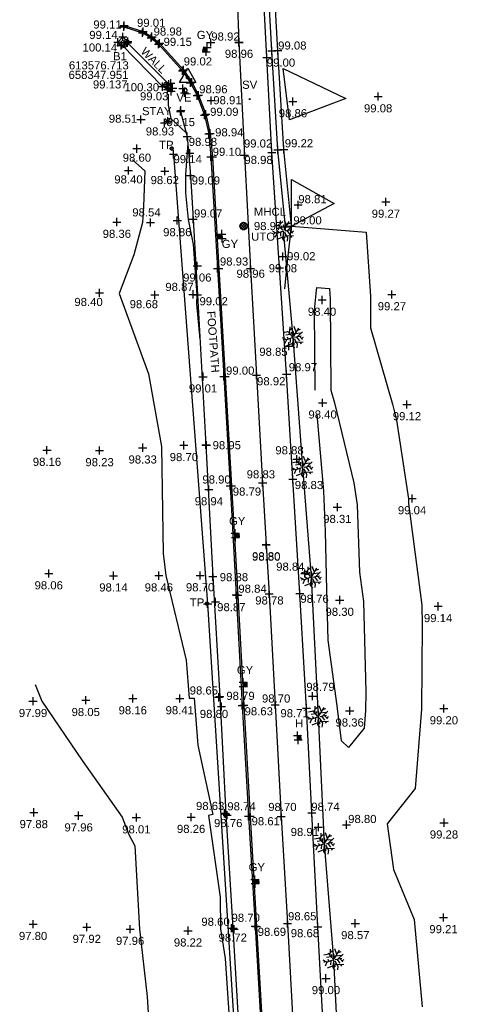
# Model space of a CAD drawing. Header units: metres. Extents: x 610185 to 614128, y 655663 to 660921.
# Tile 90 of 94: x 613561 to 613602, y 658262 to 658353. Entities that reach past the tile are written whole.
import ezdxf
from ezdxf.enums import TextEntityAlignment as Align

# ---------------------------------------------------------------- set-up
doc = ezdxf.new("R2010")
doc.units = ezdxf.units.M
doc.header["$MEASUREMENT"] = 0
doc.linetypes.add('CENTER', pattern=[50.8, 31.75, -6.35, 6.35, -6.35])
doc.linetypes.add('DASHED', pattern=[19.05, 12.7, -6.35])
for name, color, linetype in [('3D_FENCE_ELEVATION', 7, 'Continuous'), ('3D_FENCE_LINE', 7, 'FENCELINE1'), ('3D_FENCE_SYMBOL', 7, 'Continuous'), ('3D_WALL_ELEVATION', 7, 'Continuous'), ('3D_WALL_LINE', 7, 'Continuous'), ('3D_WALL_SYMBOL', 7, 'Continuous'), ('CONTOUR_ELEVATION', 56, 'Continuous'), ('CONTOUR_MNR', 53, 'Continuous'), ('CONTOUR_SYMBOL', 56, 'Continuous'), ('CONTROL_ID', 1, 'Continuous'), ('CONTROL_SYMBOL', 1, 'Continuous'), ('CONTROL_XYZ', 1, 'Continuous'), ('DETAIL_DES', 250, 'Continuous'), ('GULLY_CODE', 132, 'Continuous'), ('GULLY_SYMBOL', 132, 'Continuous'), ('HEDGE_LINE', 93, 'Continuous'), ('HEDGE_SYMBOL', 93, 'Continuous'), ('HELP_POINT', 250, 'Continuous'), ('HYDRANT_CODE', 142, 'Continuous'), ('HYDRANT_SYMBOL', 142, 'Continuous'), ('KERB_BOTTOM_ELEVATION', 7, 'Continuous'), ('KERB_BOTTOM_LINE', 7, 'Continuous'), ('KERB_BOTTOM_SYMBOL', 7, 'Continuous'), ('KERB_TOP_ELEVATION', 252, 'Continuous'), ('KERB_TOP_LINE', 252, 'Continuous'), ('KERB_TOP_SYMBOL', 252, 'Continuous'), ('MANHOLE_CIRCULAR_CODE', 151, 'Continuous'), ('MANHOLE_CIRCULAR_ELEVATION', 151, 'Continuous'), ('MANHOLE_CIRCULAR_SYMBOL', 151, 'Continuous'), ('METAL_SPOTHEIGHT_ELEVATION', 250, 'Continuous'), ('METAL_SPOTHEIGHT_SYMBOL', 250, 'Continuous'), ('OVERHEAD_WIRE_LINE', 20, 'OVERHEADWIRE'), ('OVERHEAD_WIRE_SYMBOL', 20, 'CENTER'), ('ROAD_ELEVATION', 7, 'Continuous'), ('ROAD_LINE', 7, 'Continuous'), ('ROAD_SYMBOL', 7, 'Continuous'), ('STAY_CODE', 251, 'Continuous'), ('STAY_SYMBOL', 251, 'Continuous'), ('STOP_VALVE_CODE', 142, 'Continuous'), ('STOP_VALVE_SYMBOL', 142, 'Continuous'), ('TELEGRAPH_POLE_CODE', 252, 'Continuous'), ('TELEGRAPH_POLE_SYMBOL', 252, 'Continuous'), ('TEXTS', 7, 'Continuous'), ('TOP_OF_WALL_ELEVATION', 211, 'Continuous'), ('VALVE_CODE', 142, 'Continuous'), ('VALVE_SYMBOL', 142, 'Continuous'), ('WALL_TOP_SYMBOL', 211, 'Continuous'), ('WHITE_LINE_DASHED_ELEVATION', 254, 'Continuous'), ('WHITE_LINE_DASHED_LINE', 254, 'DASHED'), ('WHITE_LINE_DASHED_SYMBOL', 254, 'Continuous'), ('WHITE_LINE_SOLID_ELEVATION', 254, 'Continuous'), ('WHITE_LINE_SOLID_LINE', 254, 'Continuous'), ('WHITE_LINE_SOLID_SYMBOL', 254, 'Continuous')]:
    doc.layers.add(name, color=color, linetype=linetype)
doc.styles.add('REGULAR', font='swissl.ttf')
doc.linetypes.add('FENCELINE1', pattern='A,6.35,-2.54,[133,ltypeshp.shx,S=2.54,R=0,X=-2.54,Y=0],-2.54,25.4', length=36.83)
doc.linetypes.add('OVERHEADWIRE', pattern='A,17,-1.387305,["OHW",REGULAR,S=1,R=0,X=0,Y=-0.5],-4.612695,17', length=40)

# ---------------------------------------------------------------- blocks, each defined once
blk = doc.blocks.new('S061')
at = {"color": 0, "linetype": 'Continuous'}
for p, q in [((-0.5, 0), (0.5, 0)), ((0, -0.5), (0, 0.5))]:
    blk.add_line(p, q, dxfattribs=at)
blk = doc.blocks.new('092')
at = {"color": 0, "linetype": 'Continuous'}
for p, q in [((-0.17, 0.18), (-0.15, 0.48)), ((0.14, 0.24), (0.04, 0.5)), ((-0.23, 0.25), (-0.46, 0.21)), ((-0.13, 0.13), (-0.34, 0.1)), ((-0.2, -0.08), (-0.28, 0.01)), ((-0.04, 0.03), (-0.26, 0.29)), ((-0.16, 0.35), (-0.04, 0.44)), ((-0.1, 0.1), (-0.09, 0.24)), ((0.05, 0.08), (-0.01, 0.28)), ((0.03, 0.05), (0.26, 0.43)), ((0.06, 0), (0.37, 0.07)), ((0.1, 0.17), (0.33, 0.2)), ((0.14, 0.02), (0.28, -0.16)), ((0.2, 0.33), (0.34, 0.37)), ((0.2, 0.04), (0.43, 0.25)), ((0.28, 0.05), (0.42, -0.1)), ((0.37, -0.05), (0.47, 0.01)), ((-0.32, -0.12), (-0.5, -0.03)), ((-0.4, -0.08), (-0.46, -0.13)), ((-0.32, -0.12), (-0.4, -0.3)), ((-0.05, -0.02), (-0.32, -0.12)), ((-0.04, -0.29), (-0.31, -0.4)), ((-0.14, -0.06), (-0.15, -0.24)), ((-0.01, -0.06), (-0.05, -0.36)), ((-0.05, -0.36), (0.05, -0.5)), ((-0.03, -0.21), (0.06, -0.33)), ((0.04, -0.05), (0.18, -0.3)), ((0.09, -0.14), (0.08, -0.25)), ((0.14, -0.23), (0.46, -0.21)), ((0.18, -0.3), (0.16, -0.48)), ((0.31, -0.22), (0.36, -0.3))]:
    blk.add_line(p, q, dxfattribs=at)
blk = doc.blocks.new('023')
at = {"color": 0}
for p, q in [((-0.5, -0.5), (-0.5, 0.5)), ((-0.5, 0.5), (0.5, 0.5)), ((-0.5, 0.3), (0.5, 0.3)), ((-0.5, 0.1), (0.5, 0.1)), ((0.5, 0.5), (0.5, -0.5)), ((-0.5, -0.1), (0.5, -0.1)), ((-0.5, -0.3), (0.5, -0.3)), ((0.5, -0.5), (-0.5, -0.5))]:
    blk.add_line(p, q, dxfattribs=at)
blk = doc.blocks.new('S028')
at = {"color": 0, "linetype": 'Continuous'}
for p, q in [((-0.5, 0), (-0.48, 0.13)), ((-0.48, -0.13), (-0.5, 0)), ((-0.48, 0.13), (-0.43, 0.25)), ((-0.43, 0.25), (-0.35, 0.35)), ((-0.35, 0.35), (-0.25, 0.43)), ((-0.25, 0.43), (-0.13, 0.48)), ((-0.13, 0.48), (0, 0.5)), ((0, 0.5), (0.13, 0.48)), ((0.13, 0.48), (0.25, 0.43)), ((0.25, 0.43), (0.35, 0.35)), ((0.35, 0.35), (0.43, 0.25)), ((0.43, 0.25), (0.48, 0.13)), ((0.48, 0.13), (0.5, 0)), ((0.5, 0), (0.48, -0.13)), ((-0.43, -0.25), (-0.48, -0.13)), ((-0.35, -0.35), (-0.43, -0.25)), ((-0.25, -0.43), (-0.35, -0.35)), ((-0.13, -0.48), (-0.25, -0.43)), ((0, -0.5), (-0.13, -0.48)), ((0.13, -0.48), (0, -0.5)), ((0.25, -0.43), (0.13, -0.48)), ((0.35, -0.35), (0.25, -0.43)), ((0.43, -0.25), (0.35, -0.35)), ((0.48, -0.13), (0.43, -0.25))]:
    blk.add_line(p, q, dxfattribs=at)
blk = doc.blocks.new('093')
at = {"color": 0}
for p, q in [((-0.5, 0), (0, 0.5)), ((-0.5, 0), (-0.48, 0.13)), ((-0.48, -0.13), (-0.5, 0)), ((0, -0.5), (-0.5, 0)), ((-0.48, 0.13), (-0.43, 0.25)), ((-0.43, 0.25), (-0.35, 0.35)), ((0.26, 0.42), (-0.42, -0.26)), ((-0.42, 0.25), (0.26, -0.42)), ((-0.35, 0.35), (-0.25, 0.43)), ((0.42, -0.26), (-0.26, 0.42)), ((-0.26, -0.42), (0.43, 0.25)), ((-0.25, 0.43), (-0.13, 0.48)), ((-0.13, 0.48), (0, 0.5)), ((0, 0.5), (0.13, 0.48)), ((0, 0.5), (0.5, 0)), ((0.5, 0), (0, -0.5)), ((0.13, 0.48), (0.25, 0.43)), ((0.25, 0.43), (0.35, 0.35)), ((0.35, 0.35), (0.43, 0.25)), ((0.43, 0.25), (0.48, 0.13)), ((0.48, 0.13), (0.5, 0)), ((0.5, 0), (0.48, -0.13)), ((-0.43, -0.25), (-0.48, -0.13)), ((-0.35, -0.35), (-0.43, -0.25)), ((-0.25, -0.43), (-0.35, -0.35)), ((-0.13, -0.48), (-0.25, -0.43)), ((0, -0.5), (-0.13, -0.48)), ((0.13, -0.48), (0, -0.5)), ((0.25, -0.43), (0.13, -0.48)), ((0.35, -0.35), (0.25, -0.43)), ((0.43, -0.25), (0.35, -0.35)), ((0.48, -0.13), (0.43, -0.25))]:
    blk.add_line(p, q, dxfattribs=at)
blk = doc.blocks.new('068')
at = {"color": 0}
for p, q in [((-0.5, -0.5), (-0.5, 0.5)), ((-0.5, 0.5), (0.5, 0.5)), ((-0.5, -0.5), (0.5, 0.5)), ((0.5, -0.5), (-0.5, 0.5)), ((-0.45, -0.4), (-0.45, 0.4)), ((-0.45, 0.4), (-0.05, 0)), ((-0.05, 0), (-0.45, -0.4)), ((-0.4, -0.3), (-0.4, 0.3)), ((-0.4, 0.3), (-0.1, 0)), ((-0.1, 0), (-0.4, -0.3)), ((-0.35, -0.2), (-0.35, 0.2)), ((-0.35, 0.2), (-0.15, 0)), ((-0.15, 0), (-0.35, -0.2)), ((-0.3, -0.1), (-0.3, 0.1)), ((-0.3, 0.1), (-0.2, 0)), ((-0.2, 0), (-0.3, -0.1)), ((-0.26, -0.02), (-0.26, 0.02)), ((-0.26, 0.02), (-0.24, 0)), ((-0.24, 0), (-0.26, -0.02)), ((0.45, 0.4), (0.05, 0)), ((0.05, 0), (0.45, -0.4)), ((0.4, 0.3), (0.1, 0)), ((0.1, 0), (0.4, -0.3)), ((0.35, 0.2), (0.15, 0)), ((0.15, 0), (0.35, -0.2)), ((0.3, 0.1), (0.2, 0)), ((0.2, 0), (0.3, -0.1)), ((0.26, 0.02), (0.24, 0)), ((0.24, 0), (0.26, -0.02)), ((0.26, -0.02), (0.26, 0.02)), ((0.3, -0.1), (0.3, 0.1)), ((0.35, -0.2), (0.35, 0.2)), ((0.4, -0.3), (0.4, 0.3)), ((0.45, -0.4), (0.45, 0.4)), ((0.5, 0.5), (0.5, -0.5)), ((0.5, -0.5), (-0.5, -0.5))]:
    blk.add_line(p, q, dxfattribs=at)
blk = doc.blocks.new('S049')
at = {"color": 0}
for p, q in [((-0.5, 0), (-0.25, 0.43)), ((-0.25, -0.43), (-0.5, 0)), ((-0.3, 0), (-0.29, 0.08)), ((-0.29, -0.08), (-0.3, 0)), ((-0.29, 0.08), (-0.26, 0.15)), ((-0.26, 0.15), (-0.2, 0.22)), ((-0.25, 0.43), (0.25, 0.43)), ((-0.2, 0.22), (-0.15, 0.26)), ((-0.15, 0.26), (-0.08, 0.29)), ((0, 0.15), (-0.15, 0)), ((-0.15, 0), (-0.13, 0.08)), ((-0.13, -0.08), (-0.15, 0)), ((-0.15, 0), (0, -0.15)), ((-0.15, 0), (0.15, 0)), ((-0.13, 0.08), (-0.08, 0.13)), ((0.08, 0.13), (-0.13, -0.08)), ((-0.13, 0.08), (0.08, -0.13)), ((-0.08, 0.29), (0, 0.3)), ((-0.08, 0.13), (0, 0.15)), ((0.13, -0.08), (-0.08, 0.13)), ((-0.08, -0.13), (0.13, 0.08)), ((0, 0.3), (0.08, 0.29)), ((0, 0.15), (0.08, 0.13)), ((0, -0.15), (0, 0.15)), ((0.15, 0), (0, 0.15)), ((0, -0.15), (0.15, 0)), ((0.08, 0.29), (0.15, 0.26)), ((0.08, 0.13), (0.13, 0.08)), ((0.13, 0.08), (0.15, 0)), ((0.15, 0), (0.13, -0.08)), ((0.15, 0.26), (0.2, 0.22)), ((0.2, 0.22), (0.26, 0.15)), ((0.25, 0.43), (0.5, 0)), ((0.5, 0), (0.25, -0.43)), ((0.26, 0.15), (0.29, 0.08)), ((0.29, 0.08), (0.3, 0)), ((0.3, 0), (0.29, -0.08)), ((-0.26, -0.15), (-0.29, -0.08)), ((-0.2, -0.22), (-0.26, -0.15)), ((0.25, -0.43), (-0.25, -0.43)), ((-0.15, -0.26), (-0.2, -0.22)), ((-0.08, -0.29), (-0.15, -0.26)), ((-0.08, -0.13), (-0.13, -0.08)), ((0, -0.15), (-0.08, -0.13)), ((0, -0.3), (-0.08, -0.29)), ((0.08, -0.13), (0, -0.15)), ((0.08, -0.29), (0, -0.3)), ((0.13, -0.08), (0.08, -0.13)), ((0.15, -0.26), (0.08, -0.29)), ((0.2, -0.22), (0.15, -0.26)), ((0.26, -0.15), (0.2, -0.22)), ((0.29, -0.08), (0.26, -0.15))]:
    blk.add_line(p, q, dxfattribs=at)
blk = doc.blocks.new('S031')
at = {"color": 0}
for p, q in [((-0.5, 0), (-0.48, 0.13)), ((-0.48, -0.13), (-0.5, 0)), ((-0.48, 0.13), (-0.43, 0.25)), ((-0.43, 0.25), (-0.35, 0.35)), ((-0.35, 0.35), (-0.25, 0.43)), ((-0.3, 0), (-0.28, 0.11)), ((-0.28, -0.11), (-0.3, 0)), ((-0.28, 0.11), (-0.21, 0.21)), ((-0.25, 0.43), (-0.13, 0.48)), ((-0.21, 0.21), (-0.11, 0.28)), ((-0.13, 0.48), (0, 0.5)), ((-0.11, 0.28), (0, 0.3)), ((0, 0.5), (0.13, 0.48)), ((0, 0.3), (0.11, 0.28)), ((0.11, 0.28), (0.21, 0.21)), ((0.13, 0.48), (0.25, 0.43)), ((0.21, 0.21), (0.28, 0.11)), ((0.25, 0.43), (0.35, 0.35)), ((0.28, 0.11), (0.3, 0)), ((0.3, 0), (0.28, -0.11)), ((0.35, 0.35), (0.43, 0.25)), ((0.43, 0.25), (0.48, 0.13)), ((0.48, 0.13), (0.5, 0)), ((0.5, 0), (0.48, -0.13)), ((-0.43, -0.25), (-0.48, -0.13)), ((-0.35, -0.35), (-0.43, -0.25)), ((-0.25, -0.43), (-0.35, -0.35)), ((-0.21, -0.21), (-0.28, -0.11)), ((-0.13, -0.48), (-0.25, -0.43)), ((-0.11, -0.28), (-0.21, -0.21)), ((0, -0.5), (-0.13, -0.48)), ((0, -0.3), (-0.11, -0.28)), ((0.11, -0.28), (0, -0.3)), ((0.13, -0.48), (0, -0.5)), ((0.21, -0.21), (0.11, -0.28)), ((0.25, -0.43), (0.13, -0.48)), ((0.28, -0.11), (0.21, -0.21)), ((0.35, -0.35), (0.25, -0.43)), ((0.43, -0.25), (0.35, -0.35)), ((0.48, -0.13), (0.43, -0.25))]:
    blk.add_line(p, q, dxfattribs=at)
blk = doc.blocks.new('065')
at = {"color": 0, "linetype": 'Continuous'}
for p, q in [((-0.5, 0), (0.5, 0)), ((-0.35, -0.35), (0.35, 0.35)), ((-0.35, 0.35), (0.35, -0.35)), ((0, -0.5), (0, 0.5))]:
    blk.add_line(p, q, dxfattribs=at)
blk = doc.blocks.new('042')
at = {"color": 0, "linetype": 'Continuous'}
for p, q in [((-0.5, 0), (-0.48, 0.13)), ((-0.48, -0.13), (-0.5, 0)), ((-0.5, 0), (0.5, 0)), ((-0.48, 0.13), (-0.43, 0.25)), ((-0.43, 0.25), (-0.35, 0.35)), ((-0.35, 0.35), (-0.25, 0.43)), ((-0.25, 0.43), (-0.13, 0.48)), ((-0.13, 0.48), (0, 0.5)), ((0, 0.5), (0.13, 0.48)), ((0, -0.5), (0, 0.5)), ((0.13, 0.48), (0.25, 0.43)), ((0.25, 0.43), (0.35, 0.35)), ((0.35, 0.35), (0.43, 0.25)), ((0.43, 0.25), (0.48, 0.13)), ((0.48, 0.13), (0.5, 0)), ((0.5, 0), (0.48, -0.13)), ((-0.43, -0.25), (-0.48, -0.13)), ((-0.35, -0.35), (-0.43, -0.25)), ((-0.25, -0.43), (-0.35, -0.35)), ((-0.13, -0.48), (-0.25, -0.43)), ((0, -0.5), (-0.13, -0.48)), ((0.13, -0.48), (0, -0.5)), ((0.25, -0.43), (0.13, -0.48)), ((0.35, -0.35), (0.25, -0.43)), ((0.43, -0.25), (0.35, -0.35)), ((0.48, -0.13), (0.43, -0.25))]:
    blk.add_line(p, q, dxfattribs=at)
blk = doc.blocks.new('036')
at = {"color": 0, "linetype": 'Continuous'}
for p, q in [((-0.5, -0.29), (0, 0.58)), ((-0.08, 0), (0.06, 0.06)), ((-0.08, 0), (-0.07, 0.03)), ((-0.07, -0.03), (-0.08, 0)), ((0.08, 0), (-0.08, 0)), ((0.06, -0.06), (-0.08, 0)), ((-0.07, 0.03), (-0.06, 0.06)), ((0, 0.08), (-0.06, -0.06)), ((-0.06, 0.06), (-0.03, 0.07)), ((0, -0.08), (-0.06, 0.06)), ((-0.06, 0.06), (0.06, 0.06)), ((-0.06, -0.06), (-0.06, 0.06)), ((-0.06, 0.06), (0.08, 0)), ((0.08, 0), (-0.06, -0.06)), ((-0.03, 0.07), (0, 0.08)), ((0, 0.58), (0.5, -0.29)), ((0, 0.08), (0.03, 0.07)), ((0, -0.08), (0, 0.08)), ((0.06, -0.06), (0, 0.08)), ((0.06, 0.06), (0, -0.08)), ((0.03, 0.07), (0.06, 0.06)), ((0.06, 0.06), (0.07, 0.03)), ((0.06, 0.06), (0.06, -0.06)), ((0.07, 0.03), (0.08, 0)), ((0.08, 0), (0.07, -0.03)), ((0.5, -0.29), (-0.5, -0.29)), ((-0.06, -0.06), (-0.07, -0.03)), ((-0.03, -0.07), (-0.06, -0.06)), ((-0.06, -0.06), (0.06, -0.06)), ((0, -0.08), (-0.03, -0.07)), ((0.03, -0.07), (0, -0.08)), ((0.06, -0.06), (0.03, -0.07)), ((0.07, -0.03), (0.06, -0.06))]:
    blk.add_line(p, q, dxfattribs=at)

msp = doc.modelspace()

# ---------------------------------------------------------------- linework, layer by layer
at = {"layer": '3D_FENCE_LINE'}
msp.add_polyline3d([(613576.047, 658344.826, 99.118), (613576.664, 658342.51, 98.98), (613576.967, 658338.915, 99.091), (613577.219, 658334.872, 99.067), (613577.616, 658327.876, 99.019), (613578.381, 658314.038, 98.954), (613579.041, 658301.845, 98.876), (613579.684, 658290.762, 98.786), (613580.242, 658279.927, 98.74), (613580.899, 658269.358, 98.705), (613581.54, 658258.365, 98.681)], dxfattribs=at)
at = {"layer": '3D_WALL_LINE'}
msp.add_line((613585.759, 658334.172, 99), (613586.306, 658334.228, 99), dxfattribs=at)
for points in [[(613585.759, 658334.172, 99), (613585.037, 658341.276, 99.221), (613584.496, 658350.438, 99.075), (613584.002, 658359.379, 99.184), (613584.296, 658359.865, 99.086), (613585.179, 658359.925, 99.243)], [(613586.306, 658334.228, 99), (613585.585, 658341.32, 99.221), (613585.045, 658350.469, 99.075), (613584.56, 658359.24, 99.184), (613584.619, 658359.336, 99.086), (613585.175, 658359.374, 99.239)], [(613574.857, 658346.851, 99.117), (613574.385, 658347.122, 99.025), (613570.64, 658350.975, 99.022), (613570.552, 658350.931, 99.037), (613570.269, 658351.215, 99.139), (613570.724, 658351.728, 99.13), (613571.165, 658351.298, 99.138), (613571.136, 658351.177, 99.138), (613574.968, 658347.353, 99.169), (613575.155, 658347.432, 99.159), (613575.323, 658346.972, 99.143), (613574.857, 658346.851, 99.117)]]:
    msp.add_polyline3d(points, dxfattribs=at)
at = {"layer": 'CONTOUR_MNR'}
for points in [[(613586.115, 658344.062, 99), (613585.542, 658348.785, 99), (613591.342, 658346.029, 99), (613586.115, 658344.062, 99)], [(613574.895, 658346.419, 99), (613574.921, 658345.417, 99), (613575.14, 658344.178, 99), (613576.574, 658342.844, 99)], [(613576.718, 658341.861, 99), (613576.51, 658338.992, 99), (613576.499, 658337.316, 99), (613576.756, 658334.836, 99), (613577.214, 658332.546, 99), (613577.563, 658327.882, 99), (613577.54, 658327.039, 99), (613577.844, 658323.743, 99)], [(613571.619, 658340.361, 98.5), (613572.739, 658339.354, 98.5), (613572.642, 658336.046, 98.5), (613572.548, 658334.573, 98.5), (613571.737, 658331.588, 98.5), (613570.392, 658328.001, 98.5), (613573.095, 658320.597, 98.5), (613574.299, 658313.859, 98.5), (613574.443, 658303.992, 98.5), (613574.695, 658301.938, 98.5), (613576.563, 658294.123, 98.5), (613576.857, 658290.628, 98.5), (613577.318, 658290.627, 98.5), (613577.653, 658286.283, 98.5), (613579.036, 658279.856, 98.5), (613578.649, 658279.776, 98.5), (613579.718, 658272.237, 98.5), (613579.753, 658269.298, 98.5), (613580.183, 658266.552, 98.5), (613580.733, 658258.33, 98.5)], [(613586.306, 658334.23, 99), (613586.315, 658338.548, 99), (613590.262, 658336.315, 99), (613586.306, 658334.23, 99)], [(613585.707, 658328.437, 99), (613585.945, 658330.942, 99), (613586.307, 658334.224, 99), (613593.219, 658333.683, 99), (613593.596, 658327.759, 99), (613593.609, 658324.821, 99), (613595.642, 658317.783, 99), (613596.002, 658316.312, 99), (613597.108, 658309.024, 99), (613597.123, 658308.6, 99), (613598.341, 658299.198, 99), (613598.388, 658297.368, 99), (613598.334, 658289.609, 99), (613597.752, 658282.255, 99), (613595.154, 658279.001, 99), (613595.739, 658274.77, 99), (613597.649, 658270.174, 99), (613598.386, 658262.086, 99)], [(613588.487, 658319.08, 98.5), (613588.442, 658326.452, 98.5), (613588.59, 658328.011, 98.5), (613588.652, 658328.569, 98.5), (613589.829, 658328.477, 98.5), (613589.893, 658327.469, 98.5), (613589.931, 658319.08, 98.5), (613590.274, 658317.891, 98.5), (613592.075, 658310.517, 98.5), (613592.385, 658308.475, 98.5), (613592.601, 658302.262, 98.5), (613592.954, 658299.543, 98.5), (613593.17, 658291.208, 98.5), (613593.158, 658289.488, 98.5), (613593.029, 658287.858, 98.5), (613591.589, 658286.054, 98.5), (613590.938, 658286.679, 98.5), (613590.538, 658289.904, 98.5), (613589.712, 658295.989, 98.5), (613589.56, 658300.593, 98.5), (613589.457, 658306.045, 98.5), (613589.292, 658309.755, 98.5), (613588.687, 658316.825, 98.5)], [(613562.607, 658291.882, 98), (613563.225, 658290.345, 98), (613566.945, 658284.847, 98), (613570.642, 658279.625, 98), (613571.258, 658278.011, 98), (613571.823, 658276.978, 98), (613572.254, 658269.257, 98), (613572.977, 658263.062, 98), (613573.245, 658258.495, 98)]]:
    msp.add_polyline3d(points, dxfattribs=at)
at = {"layer": 'HEDGE_LINE'}
msp.add_polyline3d([(613595.652, 658185.159, 98.229), (613594.499, 658195.75, 98.232), (613593.529, 658205.659, 98.235), (613593.078, 658212.608, 98.381), (613592.426, 658223.913, 98.435), (613591.917, 658233.956, 98.445), (613591.265, 658243.74, 98.642), (613590.776, 658255.27, 98.503), (613590.225, 658266.46, 98.628), (613589.36, 658277.172, 98.718), (613588.799, 658288.908, 98.61), (613588.144, 658301.791, 98.874), (613587.348, 658311.948, 98.807), (613586.473, 658323.958, 98.872), (613585.582, 658333.789, 98.469)], dxfattribs=at)
at = {"layer": 'KERB_BOTTOM_LINE'}
msp.add_polyline3d([(613570.833, 658352.777, 99.011), (613572.589, 658352.206, 99.011), (613573.411, 658351.738, 98.984), (613574.119, 658351.126, 99.009), (613576.31, 658348.681, 99.023), (613577.083, 658347.533, 98.984), (613577.701, 658346.342, 98.957), (613578.391, 658344.572, 98.942), (613578.791, 658342.804, 98.944), (613579.002, 658340.63, 98.956), (613579.589, 658330.327, 98.926), (613580.186, 658320.343, 98.889), (613580.764, 658310.251, 98.79), (613581.334, 658300.146, 98.727), (613581.893, 658289.966, 98.629), (613582.487, 658279.711, 98.612), (613583.08, 658269.519, 98.546), (613583.637, 658260.033, 98.508), (613583.705, 658258.538, 98.507), (613583.953, 658253.962, 98.54), (613584.178, 658250.183, 98.548)], dxfattribs=at)
at = {"layer": 'KERB_TOP_LINE'}
msp.add_polyline3d([(613570.798, 658352.655, 99.107), (613572.55, 658352.094, 99.133), (613573.329, 658351.623, 99.139), (613574.028, 658351.042, 99.148), (613576.228, 658348.584, 99.138), (613576.957, 658347.486, 99.142), (613577.583, 658346.288, 99.118), (613578.271, 658344.487, 99.094), (613578.671, 658342.775, 99.1), (613578.865, 658340.634, 99.1), (613579.468, 658330.322, 99.023), (613580.06, 658320.336, 98.998), (613580.638, 658310.244, 98.901), (613581.198, 658300.159, 98.838), (613581.761, 658289.932, 98.757), (613582.341, 658279.7, 98.743), (613582.956, 658269.546, 98.688), (613583.5, 658260.014, 98.652)], dxfattribs=at)
at = {"layer": 'OVERHEAD_WIRE_LINE'}
msp.add_polyline3d([(613575.391, 658340.868, 105.771), (613578.556, 658299.337, 104.833), (613581.606, 658250.936, 104.773)], dxfattribs=at)
at = {"layer": 'ROAD_LINE'}
msp.add_polyline3d([(613589.798, 658250.73, 98.65), (613589.279, 658259.884, 98.67), (613588.74, 658269.479, 98.682), (613588.191, 658280.029, 98.736), (613587.703, 658289.685, 98.709), (613587.073, 658300.283, 98.763), (613586.425, 658310.839, 98.83), (613585.857, 658320.548, 98.965), (613585.192, 658330.366, 99.021), (613584.486, 658341.035, 99.02), (613584.033, 658349.805, 99.003), (613583.471, 658360.365, 99.1), (613583.505, 658369.861, 99.199), (613584.026, 658380.191, 99.258), (613584.985, 658390.331, 99.281), (613586.38, 658401.195, 99.331)], dxfattribs=at)
at = {"layer": 'WHITE_LINE_DASHED_LINE'}
for points in [[(613581.177, 658359.734, 99.046), (613581.274, 658355.824, 99), (613581.455, 658351.244, 98.961)], [(613583.972, 658304.774, 98.801), (613584.251, 658300.247, 98.776), (613584.797, 658289.999, 98.703), (613585.348, 658279.687, 98.703), (613585.929, 658269.806, 98.655), (613586.472, 658260.181, 98.635), (613587.014, 658250.408, 98.642)]]:
    msp.add_polyline3d(points, dxfattribs=at)
at = {"layer": 'WHITE_LINE_SOLID_LINE'}
msp.add_polyline3d([(613581.455, 658351.2, 98.96), (613581.953, 658340.78, 98.979), (613582.524, 658330.324, 98.962), (613583.076, 658320.46, 98.923), (613583.64, 658310.525, 98.829), (613583.974, 658304.815, 98.804)], dxfattribs=at)

# ---------------------------------------------------------------- block references
at = {"layer": '3D_FENCE_SYMBOL', "xscale": 0.75, "yscale": 0.75, "zscale": 0.75}
for p in [(613575.186, 658346.691, 99.057), (613576.047, 658344.826, 99.118), (613576.664, 658342.51, 98.98), (613576.967, 658338.915, 99.091), (613577.219, 658334.872, 99.067), (613577.616, 658327.876, 99.019), (613578.381, 658314.038, 98.954), (613579.041, 658301.845, 98.876), (613579.684, 658290.762, 98.786), (613580.242, 658279.927, 98.74), (613580.899, 658269.358, 98.705)]:
    msp.add_blockref('S061', p, dxfattribs=at)
at = {"layer": '3D_WALL_SYMBOL', "xscale": 0.75, "yscale": 0.75, "zscale": 0.75}
for p in [(613570.269, 658351.215, 99.139), (613570.724, 658351.728, 99.13), (613571.136, 658351.177, 99.138), (613571.165, 658351.298, 99.138), (613570.552, 658350.931, 99.037), (613570.64, 658350.975, 99.022), (613584.496, 658350.438, 99.075), (613585.045, 658350.469, 99.075), (613575.155, 658347.432, 99.159), (613574.385, 658347.122, 99.025), (613574.857, 658346.851, 99.117), (613574.968, 658347.353, 99.169), (613575.323, 658346.972, 99.143), (613585.037, 658341.276, 99.221), (613585.585, 658341.32, 99.221), (613585.759, 658334.172, 99), (613586.306, 658334.228, 99)]:
    msp.add_blockref('S061', p, dxfattribs=at)
at = {"layer": 'CONTOUR_SYMBOL', "xscale": 0.75, "yscale": 0.75, "zscale": 0.75}
for p in [(613586.441, 658345.746, 98.864), (613594.316, 658346.202, 99.082), (613572.393, 658344.077, 98.513), (613574.581, 658343.779, 98.927), (613572.018, 658341.39, 98.602), (613571.24, 658339.382, 98.403), (613574.594, 658339.32, 98.62), (613586.931, 658336.209, 98.813), (613595.033, 658336.468, 99.267), (613575.753, 658334.76, 98.855), (613570.165, 658334.609, 98.357), (613573.266, 658334.563, 98.543), (613585.51, 658331.425, 99.082), (613568.559, 658328.074, 98.402), (613573.672, 658327.872, 98.676), (613577.205, 658327.925, 98.867), (613589.133, 658327.41, 98.397), (613595.592, 658327.916, 99.269), (613586.056, 658323.148, 98.854), (613589.184, 658317.914, 98.398), (613596.981, 658317.757, 99.125), (613572.554, 658313.757, 98.335), (613576.363, 658313.98, 98.696), (613563.707, 658313.54, 98.159), (613568.567, 658313.507, 98.229), (613586.809, 658312.706, 98.884), (613597.454, 658309.065, 99.037), (613590.549, 658308.263, 98.305), (613563.869, 658302.13, 98.061), (613569.849, 658301.933, 98.137), (613574.048, 658301.936, 98.46), (613577.858, 658301.951, 98.697), (613587.532, 658302.13, 98.844), (613590.762, 658299.683, 98.296), (613599.857, 658299.102, 99.141), (613562.416, 658290.33, 97.991), (613567.29, 658290.422, 98.047), (613571.636, 658290.584, 98.165), (613575.979, 658290.587, 98.411), (613579.589, 658290.696, 98.651), (613588.24, 658290.807, 98.785), (613591.685, 658289.454, 98.358), (613600.393, 658289.658, 99.199), (613562.483, 658280.066, 97.881), (613566.632, 658279.762, 97.957), (613571.97, 658279.581, 98.014), (613577.029, 658279.623, 98.256), (613580.107, 658279.98, 98.63), (613588.791, 658278.701, 98.91), (613591.39, 658278.925, 98.799), (613600.405, 658279.109, 99.281), (613600.36, 658270.356, 99.214), (613562.422, 658269.73, 97.8), (613567.382, 658269.463, 97.923), (613571.391, 658269.282, 97.958), (613580.768, 658269.355, 98.595), (613592.207, 658269.811, 98.571), (613576.743, 658269.13, 98.217), (613589.494, 658264.727, 98.996)]:
    msp.add_blockref('S061', p, dxfattribs=at)
at = {"layer": 'CONTROL_SYMBOL', "xscale": 1.5, "yscale": 1.5, "zscale": 1.5}
msp.add_blockref('036', (613576.713, 658347.951, 99.137), dxfattribs=at)
at = {"layer": 'GULLY_SYMBOL', "xscale": 0.33, "zscale": 0.33}
for p, yscale, rotation in [((613578.313, 658350.576, 98.9), 0.403, 166.4), ((613579.71, 658333.287, 98.939), 0.404, 185.4), ((613581.289, 658305.666, 98.754), 0.394, 183.9), ((613582.013, 658291.904, 98.626), 0.388, 182.1), ((613583.1, 658273.682, 98.567), 0.39, 183.3)]:
    msp.add_blockref('023', p, dxfattribs=dict(at, yscale=yscale, rotation=rotation))
at = {"layer": 'HEDGE_SYMBOL', "xscale": 2, "yscale": 2, "zscale": 2}
for p in [(613585.582, 658333.789, 98.469), (613586.473, 658323.958, 98.872), (613587.348, 658311.948, 98.807), (613588.144, 658301.791, 98.874), (613588.799, 658288.908, 98.61), (613589.36, 658277.172, 98.718), (613590.225, 658266.46, 98.628)]:
    msp.add_blockref('092', p, dxfattribs=at)
at = {"layer": 'HELP_POINT', "xscale": 0.75, "yscale": 0.75, "zscale": 0.75}
for p in [(613578.426, 658350.341, 98.907), (613578.521, 658350.733, 98.894), (613576.265, 658346.944, 99.126), (613576.415, 658346.547, 99.113), (613579.855, 658333.503, 98.939), (613579.893, 658333.101, 98.939), (613578.436, 658313.986, 98.97), (613581.111, 658305.852, 98.758), (613581.138, 658305.458, 98.75), (613581.841, 658292.091, 98.627), (613581.856, 658291.704, 98.625), (613586.871, 658287.159, 98.697), (613586.915, 658286.754, 98.695), (613582.924, 658273.867, 98.569), (613582.947, 658273.478, 98.565)]:
    msp.add_blockref('S061', p, dxfattribs=at)
at = {"layer": 'HYDRANT_SYMBOL', "xscale": 0.26, "yscale": 0.408, "zscale": 0.26, "rotation": 6.099999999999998}
msp.add_blockref('068', (613587.022, 658286.97, 98.696), dxfattribs=at)
at = {"layer": 'KERB_BOTTOM_SYMBOL', "xscale": 0.75, "yscale": 0.75, "zscale": 0.75}
for p in [(613570.833, 658352.777, 99.011), (613572.589, 658352.206, 99.011), (613573.411, 658351.738, 98.984), (613574.119, 658351.126, 99.009), (613576.31, 658348.681, 99.023), (613577.083, 658347.533, 98.984), (613577.701, 658346.342, 98.957), (613578.391, 658344.572, 98.942), (613578.791, 658342.804, 98.944), (613579.002, 658340.63, 98.956), (613579.589, 658330.327, 98.926), (613580.186, 658320.343, 98.889), (613580.764, 658310.251, 98.79), (613581.334, 658300.146, 98.727), (613581.893, 658289.966, 98.629), (613582.487, 658279.711, 98.612), (613583.08, 658269.519, 98.546)]:
    msp.add_blockref('S061', p, dxfattribs=at)
at = {"layer": 'KERB_TOP_SYMBOL', "xscale": 0.75, "yscale": 0.75, "zscale": 0.75}
for p in [(613570.798, 658352.655, 99.107), (613572.55, 658352.094, 99.133), (613573.329, 658351.623, 99.139), (613574.028, 658351.042, 99.148), (613576.228, 658348.584, 99.138), (613576.957, 658347.486, 99.142), (613577.583, 658346.288, 99.118), (613578.271, 658344.487, 99.094), (613578.671, 658342.775, 99.1), (613578.865, 658340.634, 99.1), (613579.468, 658330.322, 99.023), (613580.06, 658320.336, 98.998), (613580.638, 658310.244, 98.901), (613581.198, 658300.159, 98.838), (613581.761, 658289.932, 98.757), (613582.341, 658279.7, 98.743), (613582.956, 658269.546, 98.688)]:
    msp.add_blockref('S061', p, dxfattribs=at)
at = {"layer": 'MANHOLE_CIRCULAR_SYMBOL', "xscale": 0.7, "yscale": 0.7, "zscale": 0.7}
msp.add_blockref('093', (613581.885, 658334.239, 98.968), dxfattribs=at)
at = {"layer": 'METAL_SPOTHEIGHT_SYMBOL', "xscale": 0.75, "yscale": 0.75, "zscale": 0.75}
for p in [(613578.84, 658351.209, 98.924), (613578.885, 658345.848, 98.909), (613576.077, 658344.931, 99.152), (613576.913, 658340.964, 99.138), (613577.6, 658330.569, 99.059), (613578.133, 658320.321, 99.009), (613578.669, 658309.895, 98.938), (613579.291, 658299.512, 98.874), (613579.843, 658289.84, 98.804), (613580.352, 658279.815, 98.765), (613580.999, 658269.26, 98.715)]:
    msp.add_blockref('S061', p, dxfattribs=at)
at = {"layer": 'OVERHEAD_WIRE_SYMBOL', "xscale": 0.75, "yscale": 0.75, "zscale": 0.75}
for p in [(613575.391, 658340.868, 105.771), (613578.556, 658299.337, 104.833)]:
    msp.add_blockref('S061', p, dxfattribs=at)
at = {"layer": 'ROAD_SYMBOL', "xscale": 0.75, "yscale": 0.75, "zscale": 0.75}
for p in [(613584.033, 658349.805, 99.003), (613584.486, 658341.035, 99.02), (613585.192, 658330.366, 99.021), (613585.857, 658320.548, 98.965), (613586.425, 658310.839, 98.83), (613587.073, 658300.283, 98.763), (613587.703, 658289.685, 98.709), (613588.191, 658280.029, 98.736), (613588.74, 658269.479, 98.682)]:
    msp.add_blockref('S061', p, dxfattribs=at)
at = {"layer": 'STAY_SYMBOL', "xscale": 0.75, "yscale": 0.75, "zscale": 0.75}
msp.add_blockref('065', (613574.876, 658343.922, 98.974), dxfattribs=at)
at = {"layer": 'STOP_VALVE_SYMBOL', "xscale": 0.1, "yscale": 0.1, "zscale": 0.1}
msp.add_blockref('S049', (613582.444, 658345.973, 98.939), dxfattribs=at)
at = {"layer": 'TELEGRAPH_POLE_SYMBOL', "xscale": 0.3, "yscale": 0.3, "zscale": 0.3}
for p in [(613575.24, 658341.404, 98.995), (613578.51, 658299.353, 98.709)]:
    msp.add_blockref('S031', p, dxfattribs=at)
at = {"layer": 'VALVE_SYMBOL', "xscale": 0.3, "yscale": 0.424, "zscale": 0.3, "rotation": 20.7}
msp.add_blockref('S028', (613576.48, 658346.799, 99.119), dxfattribs=at)
at = {"layer": 'WALL_TOP_SYMBOL', "xscale": 0.5, "yscale": 0.5, "zscale": 0.5}
for p in [(613571.043, 658351.24, 100.326), (613570.829, 658350.972, 100.135), (613574.759, 658347.297, 100.138), (613574.929, 658347.016, 100.296)]:
    msp.add_blockref('042', p, dxfattribs=at)
at = {"layer": 'WHITE_LINE_DASHED_SYMBOL', "xscale": 0.75, "yscale": 0.75, "zscale": 0.75}
for p in [(613581.455, 658351.244, 98.961), (613583.972, 658304.774, 98.801), (613584.251, 658300.247, 98.776), (613584.797, 658289.999, 98.703), (613585.348, 658279.687, 98.703), (613585.929, 658269.806, 98.655)]:
    msp.add_blockref('S061', p, dxfattribs=at)
at = {"layer": 'WHITE_LINE_SOLID_SYMBOL', "xscale": 0.75, "yscale": 0.75, "zscale": 0.75}
for p in [(613581.455, 658351.2, 98.96), (613581.953, 658340.78, 98.979), (613582.524, 658330.324, 98.962), (613583.076, 658320.46, 98.923), (613583.64, 658310.525, 98.829), (613583.974, 658304.815, 98.804)]:
    msp.add_blockref('S061', p, dxfattribs=at)

# ---------------------------------------------------------------- texts
at = {"layer": '3D_FENCE_ELEVATION', "style": 'REGULAR'}
for s, p in [('98.98', (613576.811, 658341.645, 98.98)), ('99.09', (613577.082, 658338.076, 99.091)), ('99.07', (613577.295, 658335.031, 99.067)), ('99.02', (613577.806, 658326.916, 99.019)), ('98.95', (613579.016, 658313.616, 98.954)), ('98.88', (613579.676, 658301.423, 98.876)), ('98.79', (613580.282, 658290.457, 98.786)), ('98.74', (613580.375, 658280.249, 98.74)), ('98.70', (613580.765, 658269.954, 98.705))]:
    msp.add_text(s, height=0.75, dxfattribs=at).set_placement(p)
at = {"layer": '3D_WALL_ELEVATION', "style": 'REGULAR'}
for s, p in [('99.14', (613567.614, 658351.526, 99.139)), ('99.08', (613585.074, 658350.547, 99.075)), ('99.03', (613572.302, 658345.857, 99.025)), ('99.22', (613585.69, 658341.513, 99.221)), ('99.00', (613586.477, 658334.392, 99))]:
    msp.add_text(s, height=0.75, dxfattribs=at).set_placement(p)
at = {"layer": 'CONTOUR_ELEVATION', "style": 'REGULAR'}
for s, p in [('99.08', (613594.316, 658345.492, 99.082)), ('98.51', (613570.734, 658344.536, 98.513)), ('98.86', (613586.441, 658345.036, 98.864)), ('98.93', (613574.151, 658343.361, 98.927)), ('98.60', (613572.018, 658340.934, 98.602)), ('98.40', (613571.24, 658338.926, 98.403)), ('98.62', (613574.594, 658338.863, 98.62)), ('98.81', (613588.245, 658337.098, 98.813)), ('98.54', (613572.902, 658335.878, 98.543)), ('99.27', (613595.033, 658335.758, 99.267)), ('98.36', (613570.165, 658333.899, 98.357)), ('98.86', (613575.753, 658334.05, 98.855)), ('99.08', (613585.51, 658330.715, 99.082)), ('98.87', (613575.956, 658328.993, 98.867)), ('98.40', (613567.547, 658327.602, 98.402)), ('98.68', (613572.66, 658327.4, 98.676)), ('99.27', (613595.592, 658327.206, 99.269)), ('98.40', (613589.133, 658326.7, 98.397)), ('98.85', (613584.642, 658323, 98.854)), ('98.40', (613589.184, 658317.204, 98.398)), ('99.12', (613596.981, 658317.047, 99.125)), ('98.70', (613576.363, 658313.27, 98.696)), ('98.88', (613586.125, 658313.897, 98.884)), ('98.16', (613563.707, 658312.83, 98.159)), ('98.23', (613568.567, 658312.797, 98.229)), ('98.33', (613572.554, 658313.047, 98.335)), ('99.04', (613597.454, 658308.355, 99.037)), ('98.31', (613590.549, 658307.553, 98.305)), ('98.84', (613586.202, 658303.143, 98.844)), ('98.06', (613563.869, 658301.42, 98.061)), ('98.14', (613569.849, 658301.223, 98.137)), ('98.46', (613574.048, 658301.226, 98.46)), ('98.70', (613577.858, 658301.241, 98.697)), ('98.30', (613590.762, 658298.973, 98.296)), ('99.14', (613599.857, 658298.392, 99.141)), ('98.65', (613578.209, 658291.704, 98.651)), ('98.79', (613588.986, 658292.039, 98.785)), ('97.99', (613562.416, 658289.62, 97.991)), ('98.05', (613567.29, 658289.712, 98.047)), ('98.16', (613571.636, 658289.874, 98.165)), ('98.41', (613575.979, 658289.877, 98.411)), ('98.36', (613591.685, 658288.744, 98.358)), ('99.20', (613600.393, 658288.948, 99.199)), ('98.63', (613578.792, 658281.034, 98.63)), ('98.80', (613592.857, 658279.83, 98.799)), ('97.88', (613562.483, 658279.356, 97.881)), ('97.96', (613566.632, 658279.052, 97.957)), ('98.01', (613571.97, 658278.871, 98.014)), ('98.26', (613577.029, 658278.913, 98.256)), ('98.91', (613587.542, 658278.629, 98.91)), ('99.28', (613600.405, 658278.399, 99.281)), ('98.60', (613579.286, 658270.334, 98.595)), ('99.21', (613600.36, 658269.646, 99.214)), ('97.80', (613562.422, 658269.02, 97.8)), ('97.92', (613567.382, 658268.753, 97.923)), ('98.57', (613592.207, 658269.101, 98.571)), ('97.96', (613571.391, 658268.572, 97.958)), ('98.22', (613576.743, 658268.42, 98.217)), ('99.00', (613589.494, 658264.017, 98.996))]:
    msp.add_text(s, height=0.75, dxfattribs=at).set_placement(p, align=Align.TOP_CENTER)
at = {"layer": 'CONTROL_ID', "style": 'REGULAR'}
msp.add_text('B1', height=0.75, dxfattribs=at).set_placement((613569.811, 658349.936, 99.137), align=Align.MIDDLE_LEFT)
at = {"layer": 'CONTROL_XYZ', "style": 'REGULAR'}
msp.add_text('613576.713', height=0.75, dxfattribs=at).set_placement((613571.264, 658348.714, 99.137), align=Align.RIGHT)
msp.add_text('658347.951', height=0.75, dxfattribs=at).set_placement((613571.235, 658348.207, 99.137), align=Align.MIDDLE_RIGHT)
msp.add_text('99.137', height=0.75, dxfattribs=at).set_placement((613571.157, 658347.701, 99.137), align=Align.TOP_RIGHT)
at = {"layer": 'DETAIL_DES', "style": 'REGULAR'}
msp.add_text('UTO', height=0.75, dxfattribs=at).set_placement((613582.582, 658333.261, 98.968), align=Align.MIDDLE_LEFT)
at = {"layer": 'GULLY_CODE', "style": 'REGULAR'}
for p in [(613578.313, 658351.523, 98.9), (613580.618, 658332.219, 98.939), (613581.289, 658306.613, 98.754), (613582.013, 658292.85, 98.626), (613583.1, 658274.629, 98.567)]:
    msp.add_text('GY', height=0.75, dxfattribs=at).set_placement(p, align=Align.CENTER)
at = {"layer": 'HYDRANT_CODE', "style": 'REGULAR'}
msp.add_text('H', height=0.75, dxfattribs=at).set_placement((613587.022, 658287.917, 98.696), align=Align.CENTER)
at = {"layer": 'KERB_BOTTOM_ELEVATION', "style": 'REGULAR'}
for s, p in [('99.01', (613572.027, 658352.647, 99.011)), ('98.98', (613573.56, 658351.838, 98.984)), ('99.02', (613576.346, 658349.076, 99.023)), ('98.96', (613577.775, 658346.505, 98.957)), ('98.94', (613579.249, 658342.526, 98.944)), ('98.93', (613579.691, 658330.589, 98.926)), ('98.79', (613580.881, 658309.332, 98.79)), ('98.63', (613581.97, 658289.03, 98.629)), ('98.61', (613582.618, 658278.871, 98.612))]:
    msp.add_text(s, height=0.75, dxfattribs=at).set_placement(p)
at = {"layer": 'KERB_TOP_ELEVATION', "style": 'REGULAR'}
for s, p in [('99.11', (613567.988, 658352.486, 99.107)), ('99.15', (613574.483, 658350.891, 99.148)), ('99.09', (613578.787, 658344.422, 99.094)), ('99.10', (613579.026, 658340.728, 99.1)), ('99.00', (613580.256, 658320.509, 98.998)), ('98.90', (613578.071, 658310.447, 98.901)), ('98.84', (613581.396, 658300.357, 98.838)), ('98.69', (613583.187, 658268.653, 98.688))]:
    msp.add_text(s, height=0.75, dxfattribs=at).set_placement(p)
at = {"layer": 'MANHOLE_CIRCULAR_CODE', "style": 'REGULAR'}
msp.add_text('MHCL', height=0.75, dxfattribs=at).set_placement((613582.832, 658335.185, 98.968))
at = {"layer": 'MANHOLE_CIRCULAR_ELEVATION', "style": 'REGULAR'}
msp.add_text('98.97', height=0.75, dxfattribs=at).set_placement((613582.832, 658334.239, 98.968), align=Align.MIDDLE_LEFT)
at = {"layer": 'METAL_SPOTHEIGHT_ELEVATION', "style": 'REGULAR'}
for s, p in [('98.92', (613580.203, 658352.125, 98.924)), ('98.91', (613580.39, 658346.242, 98.909)), ('99.15', (613576.077, 658344.221, 99.152)), ('99.14', (613576.714, 658340.8, 99.138)), ('99.06', (613577.6, 658329.859, 99.059)), ('99.01', (613578.133, 658319.611, 99.009)), ('98.94', (613578.669, 658309.185, 98.938)), ('98.87', (613580.746, 658299.403, 98.874)), ('98.80', (613579.144, 658289.538, 98.804)), ('98.76', (613580.46, 658279.454, 98.765)), ('98.72', (613580.875, 658268.866, 98.715))]:
    msp.add_text(s, height=0.75, dxfattribs=at).set_placement(p, align=Align.TOP_CENTER)
at = {"layer": 'ROAD_ELEVATION', "style": 'REGULAR'}
for s, p in [('99.00', (613584.027, 658348.969, 99.003)), ('99.02', (613581.908, 658341.493, 99.02)), ('99.02', (613585.902, 658331.076, 99.021)), ('98.97', (613586.055, 658320.82, 98.965)), ('98.83', (613586.613, 658309.936, 98.83)), ('98.76', (613587.13, 658299.427, 98.763)), ('98.71', (613585.283, 658288.852, 98.709)), ('98.74', (613588.135, 658280.215, 98.736)), ('98.68', (613586.24, 658268.529, 98.682))]:
    msp.add_text(s, height=0.75, dxfattribs=at).set_placement(p)
at = {"layer": 'STAY_CODE', "style": 'REGULAR'}
msp.add_text('STAY', height=0.75, dxfattribs=at).set_placement((613572.484, 658344.862, 98.974), align=Align.MIDDLE_LEFT)
at = {"layer": 'STOP_VALVE_CODE', "style": 'REGULAR'}
msp.add_text('SV', height=0.75, dxfattribs=at).set_placement((613582.444, 658346.919, 98.939), align=Align.CENTER)
at = {"layer": 'TELEGRAPH_POLE_CODE', "style": 'REGULAR'}
for p in [(613574.068, 658341.742, 98.995), (613576.909, 658299.466, 98.709)]:
    msp.add_text('TP', height=0.75, dxfattribs=at).set_placement(p, align=Align.MIDDLE_LEFT)
at = {"layer": 'TEXTS', "style": 'REGULAR'}
for s, rotation, p in [('WALL', 314.6462, (613572.577, 658350.568)), ('FOOTPATH', 274.0741, (613578.874, 658326.385))]:
    msp.add_text(s, height=0.75, rotation=rotation, dxfattribs=at).set_placement(p, align=Align.MIDDLE_LEFT)
at = {"layer": 'TOP_OF_WALL_ELEVATION', "style": 'REGULAR'}
for s, p in [('100.14', (613568.594, 658350.362, 100.135)), ('100.30', (613572.467, 658346.693, 100.296))]:
    msp.add_text(s, height=0.75, dxfattribs=at).set_placement(p, align=Align.CENTER)
at = {"layer": 'VALVE_CODE', "style": 'REGULAR'}
msp.add_text('VE', height=0.75, dxfattribs=at).set_placement((613576.367, 658345.742, 99.119), align=Align.CENTER)
at = {"layer": 'WHITE_LINE_DASHED_ELEVATION', "style": 'REGULAR'}
for s, p in [('98.96', (613581.455, 658350.534, 98.961)), ('98.80', (613583.972, 658304.064, 98.801)), ('98.78', (613584.267, 658300.021, 98.776)), ('98.70', (613584.889, 658290.962, 98.703)), ('98.70', (613585.47, 658280.938, 98.703)), ('98.65', (613587.301, 658270.842, 98.655))]:
    msp.add_text(s, height=0.75, dxfattribs=at).set_placement(p, align=Align.TOP_CENTER)
at = {"layer": 'WHITE_LINE_SOLID_ELEVATION', "style": 'REGULAR'}
for s, p in [('98.98', (613583.265, 658340.725, 98.979)), ('98.96', (613582.535, 658330.212, 98.962)), ('98.92', (613584.437, 658320.275, 98.923)), ('98.83', (613583.478, 658311.675, 98.829)), ('98.80', (613583.974, 658304.105, 98.804))]:
    msp.add_text(s, height=0.75, dxfattribs=at).set_placement(p, align=Align.TOP_CENTER)

doc.saveas('drawing.dxf')
